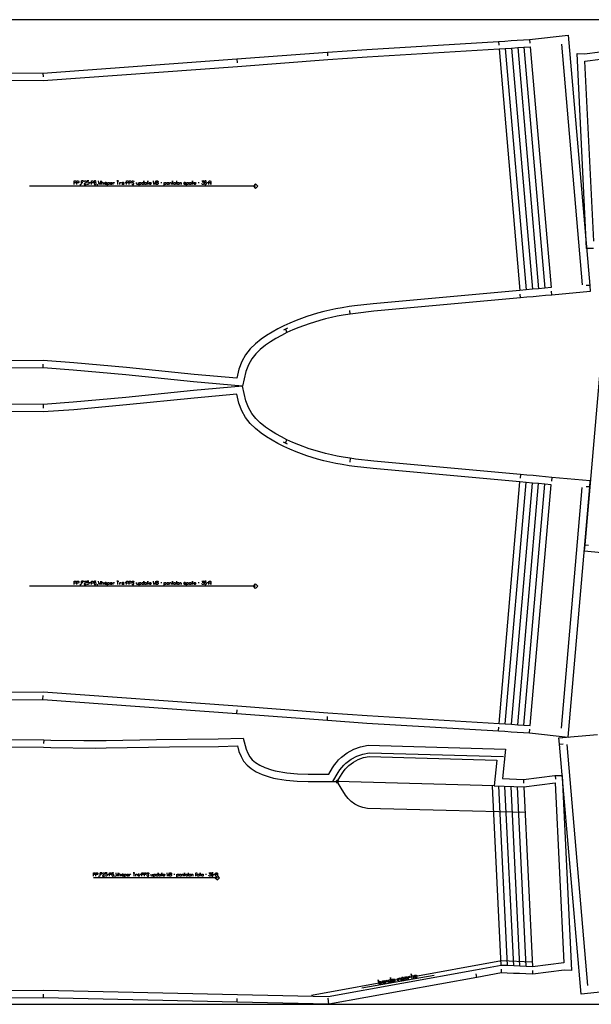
# Model space of a CAD drawing. Extents: x 0 to 3898, y 0 to 1320.
# Tile 2 of 7: x 559 to 1325, y 0 to 1320. Entities that reach past the tile are written whole.
import ezdxf

# ---------------------------------------------------------------- set-up
doc = ezdxf.new("R2010")
doc.units = 0

msp = doc.modelspace()

# ---------------------------------------------------------------- linework, layer by layer
for p, q in [((1201.012, 1290.829), (1201.311, 1285.838)), ((1242.641, 1293.586), (1243.08, 1288.605)), ((849.983, 1267.367), (850.349, 1262.38)), ((971.326, 1276.389), (971.698, 1271.402)), ((589.793, 1248.49), (589.947, 1243.492)), ((639.053, 1099.197), (640.386, 1099.197)), ((652.386, 1101.864), (653.72, 1101.864)), ((662.053, 1099.197), (663.386, 1099.197)), ((671.72, 1099.197), (671.72, 1101.864)), ((699.386, 1101.864), (700.72, 1101.864)), ((747.72, 1101.864), (749.053, 1101.864)), ((768.72, 1103.864), (768.72, 1099.197)), ((798.053, 1101.864), (799.386, 1101.864)), ((810.053, 1101.864), (811.386, 1101.864)), ((1323.413, 963.71), (1318.421, 963.433)), ((1230.501, 947.094), (1230.052, 952.073)), ((1272.291, 950.872), (1271.861, 955.853)), ((1002.009, 925.374), (1001.327, 930.326)), ((917.655, 906.387), (912.251, 903.779)), ((914.953, 905.083), (917.125, 900.581)), ((589.863, 853.27), (590.019, 858.267)), ((589.863, 804.075), (590.019, 799.078)), ((917.655, 750.958), (912.251, 753.566)), ((914.953, 752.262), (917.125, 756.764)), ((1002.009, 731.971), (1001.327, 727.019)), ((1230.501, 710.251), (1230.052, 705.272)), ((1272.291, 706.473), (1271.861, 701.492)), ((1323.413, 693.635), (1318.421, 693.912)), ((1316.689, 615.969), (1321.681, 615.692)), ((639.053, 562.814), (640.386, 562.814)), ((652.386, 565.48), (653.72, 565.48)), ((662.053, 562.814), (663.386, 562.814)), ((671.72, 562.814), (671.72, 565.48)), ((699.386, 565.48), (700.72, 565.48)), ((747.72, 565.48), (749.053, 565.48)), ((768.72, 567.48), (768.72, 562.814)), ((798.053, 565.48), (799.386, 565.48)), ((810.053, 565.48), (811.386, 565.48)), ((589.793, 408.855), (589.947, 413.853)), ((849.983, 389.978), (850.349, 394.965)), ((971.326, 380.956), (971.698, 385.943)), ((1201.012, 366.516), (1201.311, 371.507)), ((1242.641, 363.759), (1243.08, 368.74)), ((590.794, 354.549), (590.687, 349.549)), ((1282.727, 348.948), (1287.719, 349.225)), ((1277.159, 306.829), (1277.386, 301.834)), ((1234.464, 301.413), (1234.681, 296.417)), ((664.264, 171.947), (665.503, 171.947)), ((676.653, 174.425), (677.892, 174.425)), ((685.636, 171.947), (686.875, 171.947)), ((694.618, 171.947), (694.618, 174.425)), ((720.326, 174.425), (721.565, 174.425)), ((765.238, 174.425), (766.477, 174.425)), ((784.752, 176.284), (784.752, 171.947)), ((807.982, 174.425), (809.221, 174.425)), ((819.132, 174.425), (820.371, 174.425)), ((1171.818, 36.131), (1170.925, 41.05)), ((1205.154, 42.188), (1204.813, 47.176)), ((1247.019, 40.395), (1246.808, 45.39)), ((1017.62, 21.871), (1114.828, 38.966)), ((590.449, 8.671), (590.483, 13.67)), ((850.379, 2.725), (850.491, 7.723)), ((973.497, 0.096), (972.446, 8.026))]:
    msp.add_line(p, q)
for points in [[(7, 0), (3890.583, 0), (3890.583, 1320), (7, 1320), (7, 0)], [(723.053, 1099.197), (722.386, 1099.864), (722.386, 1101.197), (723.053, 1101.864), (724.386, 1101.864), (725.053, 1101.197), (725.053, 1103.864), (725.053, 1099.197), (725.053, 1099.864), (724.386, 1099.197), (723.053, 1099.197)], [(726.72, 1099.197), (726.053, 1099.864), (726.053, 1101.197), (726.72, 1101.864), (728.053, 1101.864), (728.72, 1101.197), (728.72, 1101.864), (728.72, 1099.197), (728.72, 1099.864), (728.053, 1099.197), (726.72, 1099.197)], [(741.72, 1099.197), (741.72, 1103.864), (743.72, 1103.864), (744.386, 1103.197), (744.386, 1102.53), (743.72, 1101.864), (741.72, 1101.864), (743.72, 1101.864), (744.386, 1101.197), (744.386, 1099.864), (743.72, 1099.197), (741.72, 1099.197)], [(756.72, 1099.197), (756.053, 1099.864), (756.053, 1101.197), (756.72, 1101.864), (758.053, 1101.864), (758.72, 1101.197), (758.72, 1101.864), (758.72, 1099.197), (758.72, 1099.864), (758.053, 1099.197), (756.72, 1099.197)], [(765.72, 1099.197), (765.053, 1099.864), (765.053, 1101.197), (765.72, 1101.864), (767.053, 1101.864), (767.72, 1101.197), (767.72, 1101.864), (767.72, 1099.197), (767.72, 1099.864), (767.053, 1099.197), (765.72, 1099.197)], [(770.386, 1099.197), (769.72, 1099.864), (769.72, 1101.197), (770.386, 1101.864), (771.72, 1101.864), (772.386, 1101.197), (772.386, 1099.864), (771.72, 1099.197), (770.386, 1099.197)], [(786.72, 1099.197), (786.053, 1099.864), (786.053, 1101.197), (786.72, 1101.864), (788.053, 1101.864), (788.72, 1101.197), (788.72, 1101.864), (788.72, 1099.197), (788.72, 1099.864), (788.053, 1099.197), (786.72, 1099.197)], [(723.053, 562.814), (722.386, 563.48), (722.386, 564.814), (723.053, 565.48), (724.386, 565.48), (725.053, 564.814), (725.053, 567.48), (725.053, 562.814), (725.053, 563.48), (724.386, 562.814), (723.053, 562.814)], [(726.72, 562.814), (726.053, 563.48), (726.053, 564.814), (726.72, 565.48), (728.053, 565.48), (728.72, 564.814), (728.72, 565.48), (728.72, 562.814), (728.72, 563.48), (728.053, 562.814), (726.72, 562.814)], [(741.72, 562.814), (741.72, 567.48), (743.72, 567.48), (744.386, 566.814), (744.386, 566.147), (743.72, 565.48), (741.72, 565.48), (743.72, 565.48), (744.386, 564.814), (744.386, 563.48), (743.72, 562.814), (741.72, 562.814)], [(756.72, 562.814), (756.053, 563.48), (756.053, 564.814), (756.72, 565.48), (758.053, 565.48), (758.72, 564.814), (758.72, 565.48), (758.72, 562.814), (758.72, 563.48), (758.053, 562.814), (756.72, 562.814)], [(765.72, 562.814), (765.053, 563.48), (765.053, 564.814), (765.72, 565.48), (767.053, 565.48), (767.72, 564.814), (767.72, 565.48), (767.72, 562.814), (767.72, 563.48), (767.053, 562.814), (765.72, 562.814)], [(770.386, 562.814), (769.72, 563.48), (769.72, 564.814), (770.386, 565.48), (771.72, 565.48), (772.386, 564.814), (772.386, 563.48), (771.72, 562.814), (770.386, 562.814)], [(786.72, 562.814), (786.053, 563.48), (786.053, 564.814), (786.72, 565.48), (788.053, 565.48), (788.72, 564.814), (788.72, 565.48), (788.72, 562.814), (788.72, 563.48), (788.053, 562.814), (786.72, 562.814)], [(742.318, 171.947), (741.698, 172.567), (741.698, 173.806), (742.318, 174.425), (743.557, 174.425), (744.176, 173.806), (744.176, 176.284), (744.176, 171.947), (744.176, 172.567), (743.557, 171.947), (742.318, 171.947)], [(745.725, 171.947), (745.105, 172.567), (745.105, 173.806), (745.725, 174.425), (746.964, 174.425), (747.583, 173.806), (747.583, 174.425), (747.583, 171.947), (747.583, 172.567), (746.964, 171.947), (745.725, 171.947)], [(759.663, 171.947), (759.663, 176.284), (761.521, 176.284), (762.141, 175.664), (762.141, 175.045), (761.521, 174.425), (759.663, 174.425), (761.521, 174.425), (762.141, 173.806), (762.141, 172.567), (761.521, 171.947), (759.663, 171.947)], [(773.601, 171.947), (772.982, 172.567), (772.982, 173.806), (773.601, 174.425), (774.84, 174.425), (775.459, 173.806), (775.459, 174.425), (775.459, 171.947), (775.459, 172.567), (774.84, 171.947), (773.601, 171.947)], [(781.964, 171.947), (781.344, 172.567), (781.344, 173.806), (781.964, 174.425), (783.203, 174.425), (783.822, 173.806), (783.822, 174.425), (783.822, 171.947), (783.822, 172.567), (783.203, 171.947), (781.964, 171.947)], [(786.3, 171.947), (785.681, 172.567), (785.681, 173.806), (786.3, 174.425), (787.539, 174.425), (788.159, 173.806), (788.159, 172.567), (787.539, 171.947), (786.3, 171.947)], [(797.451, 171.947), (796.831, 172.567), (796.831, 173.806), (797.451, 174.425), (798.69, 174.425), (799.309, 173.806), (799.309, 174.425), (799.309, 171.947), (799.309, 172.567), (798.69, 171.947), (797.451, 171.947)], [(803.026, 171.947), (802.407, 172.567), (802.407, 173.806), (803.026, 174.425), (804.265, 174.425), (804.885, 173.806), (804.885, 174.425), (804.885, 171.947), (804.885, 172.567), (804.265, 171.947), (803.026, 171.947)]]:
    msp.add_lwpolyline(points, close=True)
for points in [[(7, 1254.098), (589.793, 1248.49), (849.983, 1267.367), (971.326, 1276.389), (1024.21, 1280.246), (1200.95, 1290.826), (1201.012, 1290.829), (1209.334, 1291.381), (1217.717, 1291.935), (1226.1, 1292.49), (1234.484, 1293.045), (1242.641, 1293.586), (1294.381, 1299.122), (1323.413, 963.71), (1324.118, 955.563), (1272.291, 950.872), (1263.964, 950.119), (1255.598, 949.363), (1247.232, 948.607), (1238.867, 947.85), (1230.501, 947.094), (1033.696, 929.059), (1008.853, 926.317), (1002.009, 925.374), (992.668, 923.929), (984.621, 922.481), (976.685, 920.844), (968.799, 918.98), (961.068, 916.891), (946.864, 912.462), (932.889, 907.377), (924.91, 904.093), (917.125, 900.581), (909.656, 896.737), (902.329, 892.605), (895.202, 888.195), (888.41, 883.573), (881.309, 877.982), (875.166, 871.936), (869.905, 865.17), (865.527, 857.434), (862.055, 848.396), (857.497, 828.672), (857.497, 828.672), (791.864, 834.574), (700.73, 843.829), (630.433, 850.206), (589.863, 853.27), (7, 847.471)], [(1328.344, 1013.17), (1319.105, 1013.461), (1306.425, 1274.517), (1316.447, 1274.211), (1358.484, 1279.604)], [(631.72, 1099.197), (631.72, 1103.864), (633.72, 1103.864), (634.386, 1103.197), (634.386, 1101.864), (633.72, 1101.197), (631.72, 1101.197)], [(635.386, 1099.197), (635.386, 1103.864), (637.386, 1103.864), (638.053, 1103.197), (638.053, 1101.864), (637.386, 1101.197), (635.386, 1101.197)], [(641.386, 1099.197), (641.386, 1103.864), (644.053, 1103.864), (641.386, 1103.864), (641.386, 1101.864), (643.386, 1101.864)], [(645.053, 1102.53), (645.053, 1103.197), (645.72, 1103.864), (647.053, 1103.864), (647.72, 1103.197), (647.72, 1101.864), (645.053, 1099.864), (645.053, 1099.197), (647.72, 1099.197), (647.72, 1099.864)], [(651.386, 1103.864), (648.72, 1103.864), (648.72, 1102.53), (650.72, 1102.53), (651.386, 1101.864), (651.386, 1099.864), (650.72, 1099.197), (649.386, 1099.197), (648.72, 1099.864)], [(654.72, 1099.197), (654.72, 1103.864), (656.72, 1103.864), (657.386, 1103.197), (657.386, 1101.864), (656.72, 1101.197), (654.72, 1101.197)], [(661.053, 1103.197), (660.386, 1103.864), (659.053, 1103.864), (658.386, 1103.197), (658.386, 1099.864), (659.053, 1099.197), (660.386, 1099.197), (661.053, 1099.864), (661.053, 1101.197), (660.386, 1101.864), (659.053, 1101.864), (658.386, 1101.197)], [(667.053, 1103.864), (666.386, 1099.197), (665.72, 1101.197), (665.053, 1099.197), (664.386, 1103.864)], [(670.72, 1099.197), (670.72, 1101.197), (670.053, 1101.864), (668.72, 1101.864), (668.053, 1101.197), (668.053, 1103.864), (668.053, 1099.197)], [(675.386, 1101.197), (674.72, 1101.864), (673.386, 1101.864), (672.72, 1101.397), (672.72, 1100.864), (673.386, 1100.53), (674.72, 1100.53), (675.386, 1100.197), (675.386, 1099.663), (674.72, 1099.197), (673.386, 1099.197), (672.72, 1099.864)], [(676.386, 1097.864), (676.386, 1101.864), (676.386, 1101.197), (677.053, 1101.864), (678.386, 1101.864), (679.053, 1101.197), (679.053, 1099.864), (678.386, 1099.197), (677.053, 1099.197), (676.386, 1099.864)], [(682.72, 1099.864), (682.053, 1099.197), (680.72, 1099.197), (680.053, 1099.864), (680.053, 1101.197), (680.72, 1101.864), (682.053, 1101.864), (682.72, 1101.197), (682.72, 1100.53), (680.053, 1100.53)], [(683.72, 1099.197), (683.72, 1101.864), (683.72, 1101.197), (684.386, 1101.864), (685.053, 1101.864), (685.72, 1101.197)], [(690.386, 1099.197), (690.386, 1103.864), (689.053, 1103.864), (691.72, 1103.864)], [(692.72, 1099.197), (692.72, 1101.864), (692.72, 1101.197), (693.386, 1101.864), (694.053, 1101.864), (694.72, 1101.197)], [(698.386, 1101.197), (697.72, 1101.864), (696.386, 1101.864), (695.72, 1101.397), (695.72, 1100.864), (696.386, 1100.53), (697.72, 1100.53), (698.386, 1100.197), (698.386, 1099.663), (697.72, 1099.197), (696.386, 1099.197), (695.72, 1099.864)], [(701.72, 1099.197), (701.72, 1103.864), (703.72, 1103.864), (704.386, 1103.197), (704.386, 1101.864), (703.72, 1101.197), (701.72, 1101.197)], [(705.386, 1099.197), (705.386, 1103.864), (707.386, 1103.864), (708.053, 1103.197), (708.053, 1101.864), (707.386, 1101.197), (705.386, 1101.197)], [(709.053, 1100.53), (709.053, 1099.864), (709.72, 1099.197), (711.053, 1099.197), (711.72, 1099.864), (711.72, 1100.864), (709.053, 1102.197), (709.053, 1103.197), (709.72, 1103.864), (711.053, 1103.864), (711.72, 1103.197), (711.72, 1102.53)], [(717.72, 1099.197), (717.72, 1101.864), (717.72, 1099.864), (717.053, 1099.197), (715.72, 1099.197), (715.053, 1099.864), (715.053, 1101.864)], [(718.72, 1097.864), (718.72, 1101.864), (718.72, 1101.197), (719.386, 1101.864), (720.72, 1101.864), (721.386, 1101.197), (721.386, 1099.864), (720.72, 1099.197), (719.386, 1099.197), (718.72, 1099.864)], [(730.386, 1099.197), (730.386, 1103.864), (730.386, 1102.53), (729.72, 1102.53), (731.053, 1102.53)], [(734.72, 1099.864), (734.053, 1099.197), (732.72, 1099.197), (732.053, 1099.864), (732.053, 1101.197), (732.72, 1101.864), (734.053, 1101.864), (734.72, 1101.197), (734.72, 1100.53), (732.053, 1100.53)], [(740.72, 1103.864), (740.053, 1099.197), (739.386, 1101.197), (738.72, 1099.197), (738.053, 1103.864)], [(752.386, 1097.864), (752.386, 1101.864), (752.386, 1101.197), (753.053, 1101.864), (754.386, 1101.864), (755.053, 1101.197), (755.053, 1099.864), (754.386, 1099.197), (753.053, 1099.197), (752.386, 1099.864)], [(759.72, 1099.197), (759.72, 1101.864), (759.72, 1101.197), (760.386, 1101.864), (761.053, 1101.864), (761.72, 1101.197), (761.72, 1099.197)], [(763.386, 1099.197), (763.386, 1103.864), (763.386, 1102.53), (762.72, 1102.53), (764.053, 1102.53)], [(773.386, 1099.197), (773.386, 1101.864), (773.386, 1101.197), (774.053, 1101.864), (774.72, 1101.864), (775.386, 1101.197), (775.386, 1099.197)], [(781.386, 1101.197), (780.72, 1101.864), (779.386, 1101.864), (778.72, 1101.397), (778.72, 1100.864), (779.386, 1100.53), (780.72, 1100.53), (781.386, 1100.197), (781.386, 1099.663), (780.72, 1099.197), (779.386, 1099.197), (778.72, 1099.864)], [(782.386, 1097.864), (782.386, 1101.864), (782.386, 1101.197), (783.053, 1101.864), (784.386, 1101.864), (785.053, 1101.197), (785.053, 1099.864), (784.386, 1099.197), (783.053, 1099.197), (782.386, 1099.864)], [(790.386, 1099.197), (790.386, 1103.864), (790.386, 1102.53), (789.72, 1102.53), (791.053, 1102.53)], [(794.72, 1099.864), (794.053, 1099.197), (792.72, 1099.197), (792.053, 1099.864), (792.053, 1101.197), (792.72, 1101.864), (794.053, 1101.864), (794.72, 1101.197), (794.72, 1100.53), (792.053, 1100.53)], [(802.72, 1103.864), (805.386, 1103.864), (803.386, 1102.53), (804.72, 1102.53), (805.386, 1101.864), (805.386, 1099.864), (804.72, 1099.197), (803.386, 1099.197), (802.72, 1099.864), (802.72, 1100.53)], [(809.053, 1103.197), (808.386, 1103.864), (807.053, 1103.864), (806.386, 1103.197), (806.386, 1099.864), (807.053, 1099.197), (808.386, 1099.197), (809.053, 1099.864), (809.053, 1101.197), (808.386, 1101.864), (807.053, 1101.864), (806.386, 1101.197)], [(812.386, 1099.197), (812.386, 1103.197), (813.053, 1103.864), (814.386, 1103.864), (815.053, 1103.197), (815.053, 1099.197), (815.053, 1101.197), (812.386, 1101.197)], [(1345.721, 951.381), (1316.689, 615.969), (1315.984, 607.822), (1367.811, 603.131)], [(7, 403.247), (589.793, 408.855), (849.983, 389.978), (971.326, 380.956), (1024.21, 377.099), (1200.95, 366.519), (1201.012, 366.516), (1209.334, 365.964), (1217.717, 365.41), (1226.1, 364.855), (1234.484, 364.3), (1242.641, 363.759), (1294.381, 358.223), (1323.413, 693.635), (1324.118, 701.782), (1272.291, 706.473), (1263.964, 707.226), (1255.598, 707.982), (1247.232, 708.738), (1238.867, 709.495), (1230.501, 710.251), (1033.696, 728.286), (1008.853, 731.028), (1002.009, 731.971), (992.668, 733.416), (984.621, 734.864), (976.685, 736.501), (968.799, 738.365), (961.068, 740.454), (946.864, 744.883), (932.889, 749.968), (924.91, 753.252), (917.125, 756.764), (909.656, 760.608), (902.329, 764.74), (895.202, 769.15), (888.41, 773.772), (881.309, 779.363), (875.166, 785.409), (869.905, 792.175), (865.527, 799.911), (862.055, 808.949), (857.497, 828.673), (857.497, 828.673), (791.864, 822.771), (700.73, 813.516), (630.433, 807.139), (589.863, 804.075), (7, 809.874)], [(631.72, 562.814), (631.72, 567.48), (633.72, 567.48), (634.386, 566.814), (634.386, 565.48), (633.72, 564.814), (631.72, 564.814)], [(635.386, 562.814), (635.386, 567.48), (637.386, 567.48), (638.053, 566.814), (638.053, 565.48), (637.386, 564.814), (635.386, 564.814)], [(641.386, 562.814), (641.386, 567.48), (644.053, 567.48), (641.386, 567.48), (641.386, 565.48), (643.386, 565.48)], [(645.053, 566.147), (645.053, 566.814), (645.72, 567.48), (647.053, 567.48), (647.72, 566.814), (647.72, 565.48), (645.053, 563.48), (645.053, 562.814), (647.72, 562.814), (647.72, 563.48)], [(651.386, 567.48), (648.72, 567.48), (648.72, 566.147), (650.72, 566.147), (651.386, 565.48), (651.386, 563.48), (650.72, 562.814), (649.386, 562.814), (648.72, 563.48)], [(654.72, 562.814), (654.72, 567.48), (656.72, 567.48), (657.386, 566.814), (657.386, 565.48), (656.72, 564.814), (654.72, 564.814)], [(661.053, 566.814), (660.386, 567.48), (659.053, 567.48), (658.386, 566.814), (658.386, 563.48), (659.053, 562.814), (660.386, 562.814), (661.053, 563.48), (661.053, 564.814), (660.386, 565.48), (659.053, 565.48), (658.386, 564.814)], [(667.053, 567.48), (666.386, 562.814), (665.72, 564.814), (665.053, 562.814), (664.386, 567.48)], [(670.72, 562.814), (670.72, 564.814), (670.053, 565.48), (668.72, 565.48), (668.053, 564.814), (668.053, 567.48), (668.053, 562.814)], [(675.386, 564.814), (674.72, 565.48), (673.386, 565.48), (672.72, 565.014), (672.72, 564.48), (673.386, 564.147), (674.72, 564.147), (675.386, 563.814), (675.386, 563.28), (674.72, 562.814), (673.386, 562.814), (672.72, 563.48)], [(676.386, 561.48), (676.386, 565.48), (676.386, 564.814), (677.053, 565.48), (678.386, 565.48), (679.053, 564.814), (679.053, 563.48), (678.386, 562.814), (677.053, 562.814), (676.386, 563.48)], [(682.72, 563.48), (682.053, 562.814), (680.72, 562.814), (680.053, 563.48), (680.053, 564.814), (680.72, 565.48), (682.053, 565.48), (682.72, 564.814), (682.72, 564.147), (680.053, 564.147)], [(683.72, 562.814), (683.72, 565.48), (683.72, 564.814), (684.386, 565.48), (685.053, 565.48), (685.72, 564.814)], [(690.386, 562.814), (690.386, 567.48), (689.053, 567.48), (691.72, 567.48)], [(692.72, 562.814), (692.72, 565.48), (692.72, 564.814), (693.386, 565.48), (694.053, 565.48), (694.72, 564.814)], [(698.386, 564.814), (697.72, 565.48), (696.386, 565.48), (695.72, 565.014), (695.72, 564.48), (696.386, 564.147), (697.72, 564.147), (698.386, 563.814), (698.386, 563.28), (697.72, 562.814), (696.386, 562.814), (695.72, 563.48)], [(701.72, 562.814), (701.72, 567.48), (703.72, 567.48), (704.386, 566.814), (704.386, 565.48), (703.72, 564.814), (701.72, 564.814)], [(705.386, 562.814), (705.386, 567.48), (707.386, 567.48), (708.053, 566.814), (708.053, 565.48), (707.386, 564.814), (705.386, 564.814)], [(709.053, 564.147), (709.053, 563.48), (709.72, 562.814), (711.053, 562.814), (711.72, 563.48), (711.72, 564.48), (709.053, 565.814), (709.053, 566.814), (709.72, 567.48), (711.053, 567.48), (711.72, 566.814), (711.72, 566.147)], [(717.72, 562.814), (717.72, 565.48), (717.72, 563.48), (717.053, 562.814), (715.72, 562.814), (715.053, 563.48), (715.053, 565.48)], [(718.72, 561.48), (718.72, 565.48), (718.72, 564.814), (719.386, 565.48), (720.72, 565.48), (721.386, 564.814), (721.386, 563.48), (720.72, 562.814), (719.386, 562.814), (718.72, 563.48)], [(730.386, 562.814), (730.386, 567.48), (730.386, 566.147), (729.72, 566.147), (731.053, 566.147)], [(734.72, 563.48), (734.053, 562.814), (732.72, 562.814), (732.053, 563.48), (732.053, 564.814), (732.72, 565.48), (734.053, 565.48), (734.72, 564.814), (734.72, 564.147), (732.053, 564.147)], [(740.72, 567.48), (740.053, 562.814), (739.386, 564.814), (738.72, 562.814), (738.053, 567.48)], [(752.386, 561.48), (752.386, 565.48), (752.386, 564.814), (753.053, 565.48), (754.386, 565.48), (755.053, 564.814), (755.053, 563.48), (754.386, 562.814), (753.053, 562.814), (752.386, 563.48)], [(759.72, 562.814), (759.72, 565.48), (759.72, 564.814), (760.386, 565.48), (761.053, 565.48), (761.72, 564.814), (761.72, 562.814)], [(763.386, 562.814), (763.386, 567.48), (763.386, 566.147), (762.72, 566.147), (764.053, 566.147)], [(773.386, 562.814), (773.386, 565.48), (773.386, 564.814), (774.053, 565.48), (774.72, 565.48), (775.386, 564.814), (775.386, 562.814)], [(781.386, 564.814), (780.72, 565.48), (779.386, 565.48), (778.72, 565.014), (778.72, 564.48), (779.386, 564.147), (780.72, 564.147), (781.386, 563.814), (781.386, 563.28), (780.72, 562.814), (779.386, 562.814), (778.72, 563.48)], [(782.386, 561.48), (782.386, 565.48), (782.386, 564.814), (783.053, 565.48), (784.386, 565.48), (785.053, 564.814), (785.053, 563.48), (784.386, 562.814), (783.053, 562.814), (782.386, 563.48)], [(790.386, 562.814), (790.386, 567.48), (790.386, 566.147), (789.72, 566.147), (791.053, 566.147)], [(794.72, 563.48), (794.053, 562.814), (792.72, 562.814), (792.053, 563.48), (792.053, 564.814), (792.72, 565.48), (794.053, 565.48), (794.72, 564.814), (794.72, 564.147), (792.053, 564.147)], [(802.72, 567.48), (805.386, 567.48), (803.386, 566.147), (804.72, 566.147), (805.386, 565.48), (805.386, 563.48), (804.72, 562.814), (803.386, 562.814), (802.72, 563.48), (802.72, 564.147)], [(809.053, 566.814), (808.386, 567.48), (807.053, 567.48), (806.386, 566.814), (806.386, 563.48), (807.053, 562.814), (808.386, 562.814), (809.053, 563.48), (809.053, 564.814), (808.386, 565.48), (807.053, 565.48), (806.386, 564.814)], [(812.386, 562.814), (812.386, 566.814), (813.053, 567.48), (814.386, 567.48), (815.053, 566.814), (815.053, 562.814), (815.053, 564.814), (812.386, 564.814)], [(7, 360.259), (590.794, 354.549), (600.376, 354.231), (644.59, 353.705), (674.56, 353.665), (741.885, 354.868), (824.955, 355.798), (858.137, 356.647), (862.182, 342.146), (864.447, 336.608), (867.227, 331.893), (870.651, 327.789), (874.986, 324.067), (880.522, 320.614), (887.52, 317.408), (896.21, 314.457), (901.271, 313.105), (906.477, 311.97), (911.725, 311.059), (916.939, 310.357), (931.284, 309.171), (945.754, 308.731), (959.198, 308.713), (973.158, 308.694), (978.045, 317.006), (980.746, 320.924), (983.424, 324.342), (986.409, 327.689), (990.357, 331.507), (998.048, 337.313), (1006.661, 341.953), (1015.868, 345.22), (1026.09, 347.205), (1210.25, 342.089), (1206.312, 302.632), (1234.464, 301.413), (1276.372, 306.854), (1277.159, 306.829), (1286.398, 306.538), (1299.079, 45.482), (1289.056, 45.788), (1247.019, 40.395), (1237.745, 40.792), (1229.318, 41.153), (1220.891, 41.514), (1212.465, 41.875), (1205.154, 42.188), (1171.818, 36.131), (973.497, 0.096), (972.97, 0), (850.379, 2.725), (590.449, 8.671), (590.449, 8.671), (7.026, 2.965)], [(1363.499, 19.072), (1311.759, 13.536), (1282.727, 348.948), (1282.022, 357.095), (1333.849, 361.786)], [(657.45, 171.947), (657.45, 176.284), (659.308, 176.284), (659.927, 175.664), (659.927, 174.425), (659.308, 173.806), (657.45, 173.806)], [(660.857, 171.947), (660.857, 176.284), (662.715, 176.284), (663.335, 175.664), (663.335, 174.425), (662.715, 173.806), (660.857, 173.806)], [(666.432, 171.947), (666.432, 176.284), (668.91, 176.284), (666.432, 176.284), (666.432, 174.425), (668.29, 174.425)], [(669.839, 175.045), (669.839, 175.664), (670.458, 176.284), (671.697, 176.284), (672.317, 175.664), (672.317, 174.425), (669.839, 172.567), (669.839, 171.947), (672.317, 171.947), (672.317, 172.567)], [(675.724, 176.284), (673.246, 176.284), (673.246, 175.045), (675.105, 175.045), (675.724, 174.425), (675.724, 172.567), (675.105, 171.947), (673.866, 171.947), (673.246, 172.567)], [(678.821, 171.947), (678.821, 176.284), (680.68, 176.284), (681.299, 175.664), (681.299, 174.425), (680.68, 173.806), (678.821, 173.806)], [(684.706, 175.664), (684.087, 176.284), (682.848, 176.284), (682.228, 175.664), (682.228, 172.567), (682.848, 171.947), (684.087, 171.947), (684.706, 172.567), (684.706, 173.806), (684.087, 174.425), (682.848, 174.425), (682.228, 173.806)], [(690.282, 176.284), (689.662, 171.947), (689.043, 173.806), (688.423, 171.947), (687.804, 176.284)], [(693.689, 171.947), (693.689, 173.806), (693.069, 174.425), (691.83, 174.425), (691.211, 173.806), (691.211, 176.284), (691.211, 171.947)], [(698.025, 173.806), (697.406, 174.425), (696.167, 174.425), (695.547, 173.992), (695.547, 173.496), (696.167, 173.186), (697.406, 173.186), (698.025, 172.877), (698.025, 172.381), (697.406, 171.947), (696.167, 171.947), (695.547, 172.567)], [(698.954, 170.709), (698.954, 174.425), (698.954, 173.806), (699.574, 174.425), (700.813, 174.425), (701.432, 173.806), (701.432, 172.567), (700.813, 171.947), (699.574, 171.947), (698.954, 172.567)], [(704.839, 172.567), (704.22, 171.947), (702.981, 171.947), (702.361, 172.567), (702.361, 173.806), (702.981, 174.425), (704.22, 174.425), (704.839, 173.806), (704.839, 173.186), (702.361, 173.186)], [(705.769, 171.947), (705.769, 174.425), (705.769, 173.806), (706.388, 174.425), (707.007, 174.425), (707.627, 173.806)], [(711.963, 171.947), (711.963, 176.284), (710.724, 176.284), (713.202, 176.284)], [(714.131, 171.947), (714.131, 174.425), (714.131, 173.806), (714.751, 174.425), (715.37, 174.425), (715.99, 173.806)], [(719.397, 173.806), (718.778, 174.425), (717.539, 174.425), (716.919, 173.992), (716.919, 173.496), (717.539, 173.186), (718.778, 173.186), (719.397, 172.877), (719.397, 172.381), (718.778, 171.947), (717.539, 171.947), (716.919, 172.567)], [(722.494, 171.947), (722.494, 176.284), (724.353, 176.284), (724.972, 175.664), (724.972, 174.425), (724.353, 173.806), (722.494, 173.806)], [(725.901, 171.947), (725.901, 176.284), (727.76, 176.284), (728.379, 175.664), (728.379, 174.425), (727.76, 173.806), (725.901, 173.806)], [(729.309, 173.186), (729.309, 172.567), (729.928, 171.947), (731.167, 171.947), (731.786, 172.567), (731.786, 173.496), (729.309, 174.735), (729.309, 175.664), (729.928, 176.284), (731.167, 176.284), (731.786, 175.664), (731.786, 175.045)], [(737.362, 171.947), (737.362, 174.425), (737.362, 172.567), (736.742, 171.947), (735.503, 171.947), (734.884, 172.567), (734.884, 174.425)], [(738.291, 170.709), (738.291, 174.425), (738.291, 173.806), (738.91, 174.425), (740.149, 174.425), (740.769, 173.806), (740.769, 172.567), (740.149, 171.947), (738.91, 171.947), (738.291, 172.567)], [(749.132, 171.947), (749.132, 176.284), (749.132, 175.045), (748.512, 175.045), (749.751, 175.045)], [(753.158, 172.567), (752.539, 171.947), (751.3, 171.947), (750.68, 172.567), (750.68, 173.806), (751.3, 174.425), (752.539, 174.425), (753.158, 173.806), (753.158, 173.186), (750.68, 173.186)], [(758.734, 176.284), (758.114, 171.947), (757.495, 173.806), (756.875, 171.947), (756.256, 176.284)], [(769.574, 170.709), (769.574, 174.425), (769.574, 173.806), (770.194, 174.425), (771.433, 174.425), (772.052, 173.806), (772.052, 172.567), (771.433, 171.947), (770.194, 171.947), (769.574, 172.567)], [(776.389, 171.947), (776.389, 174.425), (776.389, 173.806), (777.008, 174.425), (777.628, 174.425), (778.247, 173.806), (778.247, 171.947)], [(779.796, 171.947), (779.796, 176.284), (779.796, 175.045), (779.176, 175.045), (780.415, 175.045)], [(789.088, 171.947), (789.088, 174.425), (789.088, 173.806), (789.707, 174.425), (790.327, 174.425), (790.946, 173.806), (790.946, 171.947)], [(794.663, 171.947), (794.663, 173.806), (795.283, 173.806), (794.044, 173.806), (794.663, 173.806), (794.663, 175.664), (795.283, 176.284), (795.902, 176.284), (796.522, 175.664)], [(800.858, 171.947), (800.858, 176.284), (800.858, 175.045), (800.238, 175.045), (801.477, 175.045)], [(812.318, 176.284), (814.796, 176.284), (812.938, 175.045), (814.177, 175.045), (814.796, 174.425), (814.796, 172.567), (814.177, 171.947), (812.938, 171.947), (812.318, 172.567), (812.318, 173.186)], [(818.203, 175.664), (817.584, 176.284), (816.345, 176.284), (815.725, 175.664), (815.725, 172.567), (816.345, 171.947), (817.584, 171.947), (818.203, 172.567), (818.203, 173.806), (817.584, 174.425), (816.345, 174.425), (815.725, 173.806)], [(821.301, 171.947), (821.301, 175.664), (821.92, 176.284), (823.159, 176.284), (823.778, 175.664), (823.778, 171.947), (823.778, 173.806), (821.301, 173.806)]]:
    msp.add_lwpolyline(points)
at = {"layer": '1'}
for p, q in [((1201.611, 1280.847), (1229.601, 957.053)), ((1209.995, 1281.402), (1237.967, 957.809)), ((1218.378, 1281.956), (1246.333, 958.565)), ((1226.761, 1282.511), (1254.699, 959.322)), ((1235.145, 1283.066), (1263.065, 960.078)), ((1285.372, 1287.238), (1313.275, 964.451)), ((875.01, 1096.864), (571.764, 1096.864)), ((1201.611, 376.498), (1229.601, 700.292)), ((1209.995, 375.943), (1237.967, 699.536)), ((1218.378, 375.389), (1246.333, 698.78)), ((1226.761, 374.834), (1254.699, 698.023)), ((1235.145, 374.279), (1263.065, 697.267)), ((1285.372, 370.107), (1313.275, 692.894)), ((875.01, 560.481), (571.764, 560.481)), ((1320.768, 25.42), (1292.865, 348.207)), ((1195.311, 293.097), (984.67, 298.677)), ((1204.467, 52.226), (1192.808, 292.24)), ((1212.894, 51.865), (1201.188, 292.848)), ((1221.32, 51.504), (1209.63, 292.168)), ((1229.747, 51.143), (1218.045, 292.047)), ((1238.173, 50.782), (1226.478, 291.548)), ((1234.895, 291.384), (1246.6, 50.421)), ((823.779, 169.709), (657.45, 169.709)), ((1066.013, 31.396), (1065.419, 34.773)), ((1087.117, 35.108), (1086.523, 38.484))]:
    msp.add_line(p, q, dxfattribs=at)
for points in [[(17.001, 1243.999), (590.105, 1238.486), (850.712, 1257.393), (972.068, 1266.416), (1024.938, 1270.272), (1201.611, 1280.847), (1209.995, 1281.402), (1218.378, 1281.956), (1226.761, 1282.511), (1235.145, 1283.066), (1243.528, 1283.621), (1271.431, 960.834), (1263.065, 960.078), (1254.699, 959.322), (1246.333, 958.565), (1237.967, 957.809), (1229.601, 957.053), (1032.709, 939.01), (1007.609, 936.24), (1000.645, 935.28), (990.986, 933.786), (982.73, 932.3), (974.521, 930.608), (966.367, 928.681), (958.274, 926.494), (943.654, 921.935), (929.263, 916.698), (920.951, 913.277), (912.772, 909.586), (904.918, 905.545), (897.243, 901.216), (889.761, 896.586), (882.496, 891.642), (874.693, 885.5), (867.679, 878.597), (861.564, 870.732), (856.458, 861.708), (852.471, 851.329), (849.712, 839.393), (849.712, 839.393), (792.786, 844.53), (701.705, 853.78), (631.209, 860.175), (590.166, 863.273), (17.001, 857.57)], [(1328.644, 1023.167), (1316.936, 1264.193), (1358.903, 1269.578)], [(17.001, 413.346), (590.105, 418.859), (850.712, 399.952), (972.068, 390.929), (1024.938, 387.073), (1201.611, 376.498), (1209.995, 375.943), (1218.378, 375.389), (1226.761, 374.834), (1235.145, 374.279), (1243.528, 373.724), (1271.431, 696.511), (1263.065, 697.267), (1254.699, 698.023), (1246.333, 698.78), (1237.967, 699.536), (1229.601, 700.292), (1032.709, 718.335), (1007.609, 721.105), (1000.645, 722.065), (990.986, 723.559), (982.73, 725.045), (974.521, 726.737), (966.367, 728.664), (958.274, 730.851), (943.654, 735.41), (929.263, 740.647), (920.951, 744.068), (912.772, 747.759), (904.918, 751.8), (897.243, 756.129), (889.761, 760.759), (882.496, 765.703), (874.693, 771.845), (867.679, 778.748), (861.564, 786.613), (856.458, 795.637), (852.471, 806.016), (849.712, 817.952), (849.712, 817.952), (792.786, 812.815), (701.705, 803.565), (631.209, 797.17), (590.166, 794.072), (17.001, 799.775)], [(17.001, 350.16), (590.58, 344.55), (600.159, 344.232), (659.601, 343.607), (674.726, 343.666), (759.3, 345.093), (825.096, 345.798), (850.609, 346.421), (852.705, 338.902), (855.467, 332.15), (859.025, 326.115), (863.508, 320.742), (869.048, 315.984), (875.776, 311.789), (883.82, 308.103), (893.313, 304.88), (898.927, 303.38), (904.551, 302.154), (910.198, 301.173), (915.875, 300.41), (930.713, 299.183), (945.61, 298.73), (959.185, 298.712), (984.67, 298.677), (990.977, 309.403), (993.005, 312.278), (995.181, 315.026), (997.532, 317.624), (1000.084, 320.053), (1006.168, 324.647), (1012.763, 328.2), (1019.828, 330.708), (1027.324, 332.164), (1198.736, 327.402), (1195.311, 293.097), (1234.895, 291.384), (1276.859, 296.832), (1288.567, 55.806), (1246.6, 50.421), (1238.173, 50.782), (1229.747, 51.143), (1221.32, 51.504), (1212.894, 51.865), (1204.467, 52.226), (1170.031, 45.969), (972.182, 10.019), (850.609, 12.721), (590.52, 18.671), (590.52, 18.671), (17.027, 13.062)], [(978.67, 298.677), (985.839, 310.973), (988.147, 314.271), (990.626, 317.424), (993.304, 320.406), (996.213, 323.195), (1003.154, 328.476), (1010.683, 332.568), (1018.754, 335.466), (1027.324, 337.164), (1207.736, 332.402)], [(1025.232, 262.683), (1019.076, 263.75), (1013.4, 265.646), (1008.194, 268.322), (1003.45, 271.726), (1001.336, 273.636), (999.372, 275.705), (995.824, 280.207), (989.723, 289.974), (984.67, 298.677)], [(1236.569, 256.933), (1130.901, 259.808), (1025.232, 262.683)], [(1245.845, 56.423), (1204.825, 58.258), (949.871, 11.882)], [(1085.007, 34.737), (1083.968, 40.646), (1084.264, 38.958), (1083.42, 38.809), (1085.109, 39.106)], [(1049.973, 28.576), (1049.379, 31.952), (1049.528, 31.108), (1050.223, 32.101), (1051.068, 32.249), (1052.06, 31.553), (1052.506, 29.021)], [(1067.279, 31.619), (1066.685, 34.996), (1066.833, 34.152), (1067.529, 35.144), (1068.373, 35.293), (1069.366, 34.597), (1069.811, 32.064)], [(1074.009, 35.413), (1073.016, 36.109), (1071.328, 35.812), (1070.588, 35.073), (1070.707, 34.397), (1071.625, 34.124), (1073.313, 34.421), (1074.232, 34.147), (1074.351, 33.472), (1073.61, 32.732), (1071.922, 32.435), (1070.929, 33.131)], [(1078.949, 34.542), (1078.253, 33.549), (1076.565, 33.252), (1075.572, 33.948), (1075.275, 35.636), (1075.971, 36.629), (1077.659, 36.926), (1078.652, 36.23), (1078.801, 35.386), (1075.424, 34.792)], [(1080.364, 33.92), (1079.77, 37.297), (1079.918, 36.453), (1080.614, 37.445), (1081.458, 37.594), (1082.451, 36.898)], [(1091.612, 36.768), (1090.916, 35.776), (1089.228, 35.479), (1088.235, 36.175), (1087.938, 37.863), (1088.634, 38.856), (1090.322, 39.153), (1091.315, 38.457), (1091.463, 37.613), (1088.087, 37.019)]]:
    msp.add_lwpolyline(points, dxfattribs=at)
for points in [[(875.01, 1093.864), (878.01, 1096.864), (875.01, 1099.864), (872.01, 1096.864), (875.01, 1093.864)], [(875.01, 563.481), (878.01, 560.481), (875.01, 557.481), (872.01, 560.481), (875.01, 563.481)], [(984.67, 296.677), (986.67, 298.677), (984.67, 300.677), (982.67, 298.677), (984.67, 296.677)], [(823.779, 166.709), (826.779, 169.709), (823.779, 172.709), (820.779, 169.709), (823.779, 166.709)], [(1041.531, 27.091), (1040.538, 27.787), (1040.687, 26.942), (1039.648, 32.852), (1040.242, 29.475), (1040.937, 30.468), (1042.626, 30.765), (1043.618, 30.069), (1043.915, 28.381), (1043.219, 27.388), (1041.531, 27.091)], [(1046.174, 27.907), (1045.181, 28.603), (1044.885, 30.292), (1045.58, 31.284), (1047.269, 31.581), (1048.261, 30.885), (1048.113, 31.73), (1048.707, 28.353), (1048.558, 29.197), (1047.863, 28.204), (1046.174, 27.907)], [(1054.616, 29.392), (1053.623, 30.088), (1053.326, 31.776), (1054.022, 32.769), (1055.711, 33.066), (1056.703, 32.37), (1056.109, 35.747), (1057.149, 29.837), (1057, 30.682), (1056.304, 29.689), (1054.616, 29.392)], [(1059.259, 30.209), (1058.266, 30.904), (1057.969, 32.593), (1058.665, 33.585), (1060.354, 33.882), (1061.346, 33.187), (1061.198, 34.031), (1061.792, 30.654), (1061.643, 31.498), (1060.947, 30.505), (1059.259, 30.209)]]:
    msp.add_lwpolyline(points, close=True, dxfattribs=at)

doc.saveas('drawing.dxf')
